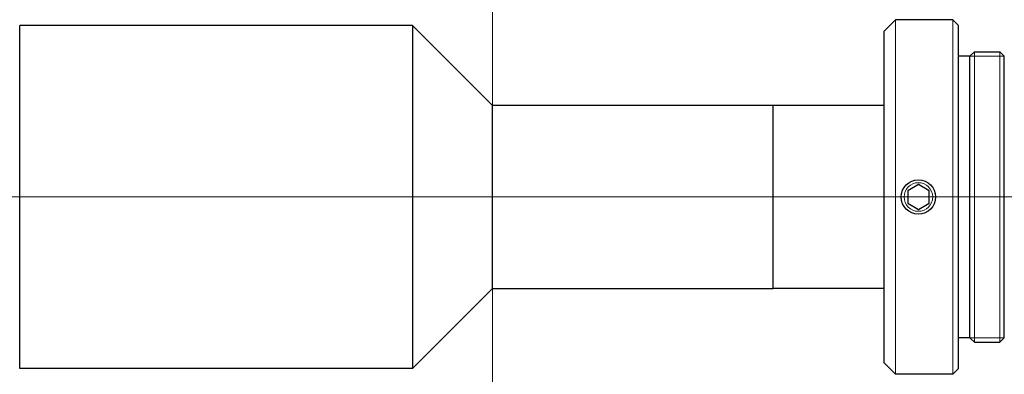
# Model space of a CAD drawing. Header units: millimetres. Extents: x 15.2 to 101.2, y 31.8 to 62.8.
import ezdxf

# ---------------------------------------------------------------- set-up
doc = ezdxf.new("R2010")
doc.units = ezdxf.units.MM
doc.header["$LTSCALE"] = 0.25
doc.layers.add('00_補助線', color=252, linetype='Continuous', lineweight=0, plot=False)
for name, color, linetype, lineweight in [('01_外形線', 7, 'Continuous', 30), ('02_ﾈｼﾞ（断面）・遮光線仕切り', 7, 'Continuous', 20), ('03_細線', 7, 'Continuous', 9)]:
    doc.layers.add(name, color=color, linetype=linetype, lineweight=lineweight)

msp = doc.modelspace()

# ---------------------------------------------------------------- linework, layer by layer
at = {"layer": '00_補助線'}
for p, direction in [((56.456, 20.429), (0, 1)), ((-30.279, 47.323), (1, 0))]:
    msp.add_xline(p, direction, dxfattribs=at)
at = {"layer": '01_外形線'}
for p, q in [((90.656, 61.823), (91.656, 62.823)), ((96.656, 62.823), (91.656, 62.823)), ((96.656, 62.823), (97.156, 62.323)), ((15.156, 32.323), (15.156, 62.323)), ((49.456, 62.323), (15.156, 62.323)), ((49.456, 62.323), (49.456, 32.323)), ((49.456, 62.323), (56.456, 55.323)), ((97.156, 32.323), (97.156, 62.323)), ((90.656, 32.823), (90.656, 61.823)), ((98.156, 59.623), (97.156, 59.623)), ((98.156, 59.626), (98.553, 60.023)), ((98.156, 35.02), (98.156, 59.626)), ((98.553, 60.023), (100.759, 60.023)), ((101.156, 59.626), (100.759, 60.023)), ((101.156, 35.02), (101.156, 59.626)), ((56.456, 39.323), (56.456, 55.323)), ((80.956, 55.323), (56.456, 55.323)), ((90.656, 55.323), (80.956, 55.323)), ((80.956, 39.323), (80.956, 55.323)), ((49.456, 32.323), (56.456, 39.323)), ((56.456, 39.323), (80.956, 39.323)), ((90.656, 39.323), (80.956, 39.323)), ((98.156, 35.02), (97.156, 35.02)), ((98.553, 34.623), (98.156, 35.02)), ((98.553, 34.623), (100.759, 34.623)), ((101.156, 35.02), (100.759, 34.623)), ((90.656, 32.823), (91.656, 31.823)), ((49.456, 32.323), (15.156, 32.323)), ((96.656, 31.823), (91.656, 31.823)), ((96.656, 31.823), (97.156, 32.323))]:
    msp.add_line(p, q, dxfattribs=at)
at = {"layer": '01_外形線', "ltscale": 0.5}
msp.add_lwpolyline([(92.719, 46.782), (93.656, 46.24), (94.594, 46.782), (94.594, 47.864), (93.656, 48.405), (92.719, 47.864)], close=True, dxfattribs=at)
at = {"layer": '01_外形線'}
msp.add_circle((93.656, 47.323), 1.5, dxfattribs=at)
at = {"layer": '02_ﾈｼﾞ（断面）・遮光線仕切り'}
for p, q in [((91.656, 62.823), (91.656, 31.823)), ((96.656, 62.823), (96.656, 31.823)), ((98.156, 59.626), (101.156, 59.626)), ((98.553, 60.023), (98.553, 34.623)), ((100.759, 60.023), (100.759, 34.623)), ((98.156, 35.02), (101.156, 35.02))]:
    msp.add_line(p, q, dxfattribs=at)
at = {"layer": '03_細線'}
msp.add_circle((93.656, 47.323), 1.25, dxfattribs=at)

doc.saveas('drawing.dxf')
